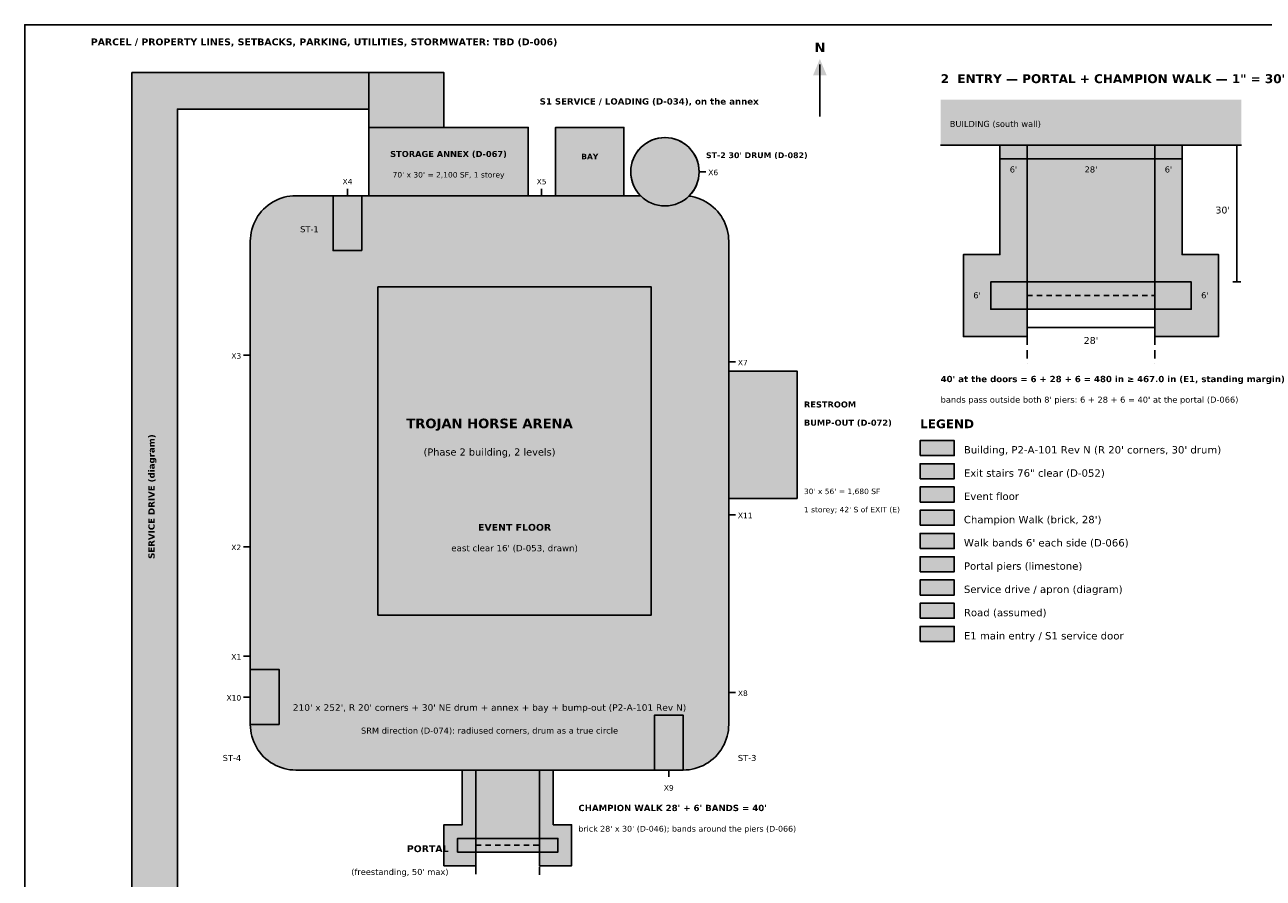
# Model space of a CAD drawing. Header units: inches. Extents: x 0.5 to 16.5, y 0.5 to 10.5.
# Tile 2 of 3: x 0.5 to 9.6, y 4.3 to 10.5. Entities that reach past the tile are written whole.
import ezdxf
from ezdxf.enums import TextEntityAlignment as Align

# ---------------------------------------------------------------- set-up
doc = ezdxf.new("R2010")
doc.units = ezdxf.units.IN
doc.header["$MEASUREMENT"] = 0
for name, color, linetype in [('A-ANNO-DIMS', 7, 'Continuous'), ('A-ANNO-TEXT', 7, 'Continuous'), ('A-AREA-OPEN', 7, 'Continuous'), ('A-FLOR-STRS', 7, 'Continuous'), ('A-STAIR', 7, 'Continuous'), ('A-WALL', 7, 'Continuous'), ('A-WALL-EXT', 7, 'Continuous'), ('C-SITE', 7, 'Continuous'), ('G-ANNO-TTLB', 7, 'Continuous')]:
    doc.layers.add(name, color=color, linetype=linetype)
doc.styles.add('KS-BOLD', font='DejaVuSans-Bold.ttf')
doc.styles.add('KS-REG', font='DejaVuSans.ttf')

msp = doc.modelspace()

# ---------------------------------------------------------------- hatches: boundary and pattern name
at = {"layer": 'A-ANNO-TEXT', "true_color": 0x000000}
msp.add_hatch(color=7, dxfattribs=at).paths.add_polyline_path([(6.2667, 10.13), (6.3167, 10.25), (6.3667, 10.13)])
at = {"layer": 'A-FLOR-STRS', "true_color": 0x8c8c8c}
for points in [[(2.9667, 8.8486), (2.9667, 9.25), (2.7555, 9.25), (2.7555, 8.8486), (2.9667, 8.8486)], [(2.3611, 5.3833), (2.3611, 5.7847), (2.15, 5.7847), (2.15, 5.3833), (2.3611, 5.3833)], [(5.3167, 5.05), (5.3167, 5.4514), (5.1056, 5.4514), (5.1056, 5.05), (5.3167, 5.05)]]:
    msp.add_hatch(color=7, dxfattribs=at).paths.add_polyline_path(points)
at = {"layer": 'A-STAIR', "true_color": 0x8c8c8c}
h = msp.add_hatch(color=7, dxfattribs=at)
edge = h.paths.add_edge_path()
edge.add_arc((5.1833, 9.425), 0.25, 0, 360)
at = {"layer": 'A-WALL', "true_color": 0xefe9de}
for points in [[(7.2, 9.62), (9.4, 9.62), (9.4, 9.9533), (7.2, 9.9533)], [(4.1833, 9.25), (4.1833, 9.75), (3.0167, 9.75), (3.0167, 9.25), (4.1833, 9.25)], [(4.8833, 9.25), (4.8833, 9.75), (4.3833, 9.75), (4.3833, 9.25), (4.8833, 9.25)], [(5.3602, 9.2471), (5.3817, 9.2436), (5.4029, 9.2386), (5.4238, 9.2323), (5.4442, 9.2246), (5.4641, 9.2156), (5.4833, 9.2053), (5.5019, 9.1938), (5.5196, 9.1811), (5.5364, 9.1673), (5.5524, 9.1524), (5.5673, 9.1364), (5.5811, 9.1196), (5.5938, 9.1019), (5.6053, 9.0833), (5.6156, 9.0641), (5.6246, 9.0442), (5.6323, 9.0238), (5.6386, 9.0029), (5.6436, 8.9817), (5.6471, 8.9602), (5.6493, 8.9385), (5.65, 8.9167), (5.65, 5.3833), (5.6493, 5.3615), (5.6471, 5.3398), (5.6436, 5.3183), (5.6386, 5.2971), (5.6323, 5.2762), (5.6246, 5.2558), (5.6156, 5.2359), (5.6053, 5.2167), (5.5938, 5.1981), (5.5811, 5.1804), (5.5673, 5.1636), (5.5524, 5.1476), (5.5364, 5.1327), (5.5196, 5.1189), (5.5019, 5.1062), (5.4833, 5.0947), (5.4641, 5.0844), (5.4442, 5.0754), (5.4238, 5.0677), (5.4029, 5.0614), (5.3817, 5.0564), (5.3602, 5.0529), (5.3385, 5.0507), (5.3167, 5.05), (2.4833, 5.05), (2.4615, 5.0507), (2.4398, 5.0529), (2.4183, 5.0564), (2.3971, 5.0614), (2.3762, 5.0677), (2.3558, 5.0754), (2.3359, 5.0844), (2.3167, 5.0947), (2.2981, 5.1062), (2.2804, 5.1189), (2.2636, 5.1327), (2.2476, 5.1476), (2.2327, 5.1636), (2.2189, 5.1804), (2.2062, 5.1981), (2.1947, 5.2167), (2.1844, 5.2359), (2.1754, 5.2558), (2.1677, 5.2762), (2.1614, 5.2971), (2.1564, 5.3183), (2.1529, 5.3398), (2.1507, 5.3615), (2.15, 5.3833), (2.15, 8.9167), (2.1507, 8.9385), (2.1529, 8.9602), (2.1564, 8.9817), (2.1614, 9.0029), (2.1677, 9.0238), (2.1754, 9.0442), (2.1844, 9.0641), (2.1947, 9.0833), (2.2062, 9.1019), (2.2189, 9.1196), (2.2327, 9.1364), (2.2476, 9.1524), (2.2636, 9.1673), (2.2804, 9.1811), (2.2981, 9.1938), (2.3167, 9.2053), (2.3359, 9.2156), (2.3558, 9.2246), (2.3762, 9.2323), (2.3971, 9.2386), (2.4183, 9.2436), (2.4398, 9.2471), (2.4615, 9.2493), (2.4833, 9.25), (5.0048, 9.25), (5.0023, 9.2526), (4.9981, 9.2571), (4.994, 9.2617), (4.9901, 9.2664), (4.9862, 9.2712), (4.9825, 9.2761), (4.9789, 9.281), (4.9755, 9.2861), (4.9721, 9.2913), (4.9689, 9.2965), (4.9658, 9.3018), (4.9629, 9.3072), (4.96, 9.3126), (4.9573, 9.3181), (4.9548, 9.3237), (4.9524, 9.3293), (4.9501, 9.335), (4.9479, 9.3408), (4.946, 9.3466), (4.9441, 9.3524), (4.9424, 9.3583), (4.9408, 9.3643), (4.9394, 9.3702), (4.9381, 9.3762), (4.937, 9.3823), (4.936, 9.3883), (4.9352, 9.3944), (4.9345, 9.4005), (4.934, 9.4066), (4.9336, 9.4127), (4.9334, 9.4189), (4.9333, 9.425), (4.9334, 9.4311), (4.9336, 9.4373), (4.934, 9.4434), (4.9345, 9.4495), (4.9352, 9.4556), (4.936, 9.4617), (4.937, 9.4677), (4.9381, 9.4738), (4.9394, 9.4798), (4.9408, 9.4857), (4.9424, 9.4917), (4.9441, 9.4976), (4.946, 9.5034), (4.9479, 9.5092), (4.9501, 9.515), (4.9524, 9.5207), (4.9548, 9.5263), (4.9573, 9.5319), (4.96, 9.5374), (4.9629, 9.5428), (4.9658, 9.5482), (4.9689, 9.5535), (4.9721, 9.5587), (4.9755, 9.5639), (4.9789, 9.569), (4.9825, 9.5739), (4.9862, 9.5788), (4.9901, 9.5836), (4.994, 9.5883), (4.9981, 9.5929), (5.0023, 9.5974), (5.0066, 9.6018), (5.0109, 9.6061), (5.0154, 9.6102), (5.02, 9.6143), (5.0247, 9.6183), (5.0295, 9.6221), (5.0344, 9.6258), (5.0394, 9.6294), (5.0444, 9.6329), (5.0496, 9.6362), (5.0548, 9.6394), (5.0601, 9.6425), (5.0655, 9.6455), (5.0709, 9.6483), (5.0764, 9.651), (5.082, 9.6536), (5.0877, 9.656), (5.0934, 9.6582), (5.0991, 9.6604), (5.1049, 9.6624), (5.1108, 9.6642), (5.1167, 9.6659), (5.1226, 9.6675), (5.1286, 9.6689), (5.1346, 9.6702), (5.1406, 9.6713), (5.1467, 9.6723), (5.1527, 9.6731), (5.1588, 9.6738), (5.1649, 9.6743), (5.1711, 9.6747), (5.1772, 9.6749), (5.1833, 9.675), (5.1895, 9.6749), (5.1956, 9.6747), (5.2017, 9.6743), (5.2078, 9.6738), (5.2139, 9.6731), (5.22, 9.6723), (5.2261, 9.6713), (5.2321, 9.6702), (5.2381, 9.6689), (5.2441, 9.6675), (5.25, 9.6659), (5.2559, 9.6642), (5.2618, 9.6624), (5.2676, 9.6604), (5.2733, 9.6582), (5.279, 9.656), (5.2846, 9.6536), (5.2902, 9.651), (5.2957, 9.6483), (5.3012, 9.6455), (5.3066, 9.6425), (5.3119, 9.6394), (5.3171, 9.6362), (5.3222, 9.6329), (5.3273, 9.6294), (5.3323, 9.6258), (5.3371, 9.6221), (5.3419, 9.6183), (5.3466, 9.6143), (5.3512, 9.6102), (5.3557, 9.6061), (5.3601, 9.6018), (5.3644, 9.5974), (5.3686, 9.5929), (5.3726, 9.5883), (5.3766, 9.5836), (5.3804, 9.5788), (5.3841, 9.5739), (5.3877, 9.569), (5.3912, 9.5639), (5.3945, 9.5587), (5.3978, 9.5535), (5.4009, 9.5482), (5.4038, 9.5428), (5.4066, 9.5374), (5.4093, 9.5319), (5.4119, 9.5263), (5.4143, 9.5207), (5.4166, 9.515), (5.4187, 9.5092), (5.4207, 9.5034), (5.4226, 9.4976), (5.4243, 9.4917), (5.4258, 9.4857), (5.4273, 9.4798), (5.4285, 9.4738), (5.4297, 9.4677), (5.4306, 9.4617), (5.4315, 9.4556), (5.4321, 9.4495), (5.4327, 9.4434), (5.433, 9.4373), (5.4333, 9.4311), (5.4333, 9.425), (5.4333, 9.4189), (5.433, 9.4127), (5.4327, 9.4066), (5.4321, 9.4005), (5.4315, 9.3944), (5.4306, 9.3883), (5.4297, 9.3823), (5.4285, 9.3762), (5.4273, 9.3702), (5.4258, 9.3643), (5.4243, 9.3583), (5.4226, 9.3524), (5.4207, 9.3466), (5.4187, 9.3408), (5.4166, 9.335), (5.4143, 9.3293), (5.4119, 9.3237), (5.4093, 9.3181), (5.4066, 9.3126), (5.4038, 9.3072), (5.4009, 9.3018), (5.3978, 9.2965), (5.3945, 9.2913), (5.3912, 9.2861), (5.3877, 9.281), (5.3841, 9.2761), (5.3804, 9.2712), (5.3766, 9.2664), (5.3726, 9.2617), (5.3686, 9.2571), (5.3644, 9.2526), (5.3601, 9.2482), (5.3591, 9.2473), (5.3602, 9.2471)], [(6.15, 7.0348), (6.15, 7.9682), (5.65, 7.9682), (5.65, 7.0348), (6.15, 7.0348)]]:
    msp.add_hatch(color=7, dxfattribs=at).paths.add_polyline_path(points)
at = {"layer": 'C-SITE', "true_color": 0xdadada}
for points in [[(1.2833, 2.75), (1.6167, 2.75), (1.6167, 9.8833), (3.0167, 9.8833), (3.0167, 10.15), (1.2833, 10.15)], [(3.0167, 9.75), (3.5667, 9.75), (3.5667, 10.15), (3.0167, 10.15)], [(7.05, 6.33), (7.3, 6.33), (7.3, 6.44), (7.05, 6.44)]]:
    msp.add_hatch(color=7, dxfattribs=at).paths.add_polyline_path(points)
at = {"layer": 'C-SITE', "true_color": 0xcc0000}
for points in [[(3.225, 9.75), (3.3583, 9.75), (3.2917, 9.85)], [(8.2, 9.62), (8.4, 9.62), (8.3, 9.4867)], [(7.05, 5.99), (7.3, 5.99), (7.3, 6.1), (7.05, 6.1)], [(3.9667, 5.05), (4.1, 5.05), (4.0333, 4.95)]]:
    msp.add_hatch(color=7, dxfattribs=at).paths.add_polyline_path(points)
at = {"layer": 'C-SITE', "true_color": 0xd9b79a}
for points in [[(7.6333, 9.62), (7.8333, 9.62), (7.8333, 8.62), (7.5667, 8.62), (7.5667, 8.42), (7.8333, 8.42), (7.8333, 8.22), (7.3667, 8.22), (7.3667, 8.82), (7.6333, 8.82)], [(8.9667, 9.62), (8.7667, 9.62), (8.7667, 8.62), (9.0333, 8.62), (9.0333, 8.42), (8.7667, 8.42), (8.7667, 8.22), (9.2333, 8.22), (9.2333, 8.82), (8.9667, 8.82)], [(7.05, 6.67), (7.3, 6.67), (7.3, 6.78), (7.05, 6.78)], [(3.7, 5.05), (3.8, 5.05), (3.8, 4.55), (3.6667, 4.55), (3.6667, 4.45), (3.8, 4.45), (3.8, 4.35), (3.5667, 4.35), (3.5667, 4.65), (3.7, 4.65)], [(4.3667, 5.05), (4.2667, 5.05), (4.2667, 4.55), (4.4, 4.55), (4.4, 4.45), (4.2667, 4.45), (4.2667, 4.35), (4.5, 4.35), (4.5, 4.65), (4.3667, 4.65)]]:
    msp.add_hatch(color=7, dxfattribs=at).paths.add_polyline_path(points)
at = {"layer": 'C-SITE', "true_color": 0xb5654a}
for points in [[(7.8333, 8.62), (8.7667, 8.62), (8.7667, 9.62), (7.8333, 9.62)], [(7.8333, 8.42), (8.7667, 8.42), (8.7667, 8.62), (7.8333, 8.62)], [(7.05, 6.84), (7.3, 6.84), (7.3, 6.95), (7.05, 6.95)], [(3.8, 4.55), (4.2667, 4.55), (4.2667, 5.05), (3.8, 5.05)], [(3.8, 4.45), (4.2667, 4.45), (4.2667, 4.55), (3.8, 4.55)]]:
    msp.add_hatch(color=7, dxfattribs=at).paths.add_polyline_path(points)
at = {"layer": 'C-SITE', "true_color": 0xd8cfc0}
for points in [[(7.5667, 8.42), (7.8333, 8.42), (7.8333, 8.62), (7.5667, 8.62)], [(8.7667, 8.42), (9.0333, 8.42), (9.0333, 8.62), (8.7667, 8.62)], [(7.05, 6.5), (7.3, 6.5), (7.3, 6.61), (7.05, 6.61)], [(3.6667, 4.45), (3.8, 4.45), (3.8, 4.55), (3.6667, 4.55)], [(4.2667, 4.45), (4.4, 4.45), (4.4, 4.55), (4.2667, 4.55)]]:
    msp.add_hatch(color=7, dxfattribs=at).paths.add_polyline_path(points)
at = {"layer": 'C-SITE', "true_color": 0xe6d3a8}
for points in [[(3.0833, 6.1833), (5.0833, 6.1833), (5.0833, 8.5833), (3.0833, 8.5833)], [(7.05, 7.01), (7.3, 7.01), (7.3, 7.12), (7.05, 7.12)]]:
    msp.add_hatch(color=7, dxfattribs=at).paths.add_polyline_path(points)
at = {"layer": 'C-SITE', "true_color": 0xefe9de}
msp.add_hatch(color=7, dxfattribs=at).paths.add_polyline_path([(7.05, 7.35), (7.3, 7.35), (7.3, 7.46), (7.05, 7.46)])
at = {"layer": 'C-SITE', "true_color": 0x8c8c8c}
msp.add_hatch(color=7, dxfattribs=at).paths.add_polyline_path([(7.05, 7.18), (7.3, 7.18), (7.3, 7.29), (7.05, 7.29)])
at = {"layer": 'C-SITE', "true_color": 0xc9c9c9}
msp.add_hatch(color=7, dxfattribs=at).paths.add_polyline_path([(7.05, 6.16), (7.3, 6.16), (7.3, 6.27), (7.05, 6.27)])

# ---------------------------------------------------------------- linework, layer by layer
at = {"layer": 'A-ANNO-DIMS'}
for p, q in [((9.3367, 9.62), (9.3967, 9.62)), ((9.3667, 8.62), (9.3667, 9.62)), ((7.6333, 9.49), (7.6333, 9.55)), ((7.6333, 9.52), (8.9667, 9.52)), ((7.8333, 9.49), (7.8333, 9.55)), ((8.7667, 9.49), (8.7667, 9.55)), ((8.9667, 9.49), (8.9667, 9.55)), ((9.3367, 8.62), (9.3967, 8.62)), ((7.8333, 8.2567), (7.8333, 8.3167)), ((7.8333, 8.2867), (8.7667, 8.2867)), ((8.7667, 8.2567), (8.7667, 8.3167))]:
    msp.add_line(p, q, dxfattribs=at)
at = {"layer": 'A-ANNO-TEXT'}
msp.add_line((6.3167, 9.83), (6.3167, 10.21), dxfattribs=at)
at = {"layer": 'A-AREA-OPEN'}
for p, q in [((7.8333, 8.52), (7.8733, 8.52)), ((7.9033, 8.52), (7.9433, 8.52)), ((7.9733, 8.52), (8.0133, 8.52)), ((8.0433, 8.52), (8.0833, 8.52)), ((8.1133, 8.52), (8.1533, 8.52)), ((8.1833, 8.52), (8.2233, 8.52)), ((8.2533, 8.52), (8.2933, 8.52)), ((8.3233, 8.52), (8.3633, 8.52)), ((8.3933, 8.52), (8.4333, 8.52)), ((8.4633, 8.52), (8.5033, 8.52)), ((8.5333, 8.52), (8.5733, 8.52)), ((8.6033, 8.52), (8.6433, 8.52)), ((8.6733, 8.52), (8.7133, 8.52)), ((8.7433, 8.52), (8.7667, 8.52)), ((7.8333, 8.42), (7.8333, 8.36)), ((8.7667, 8.42), (8.7667, 8.36)), ((7.8333, 8.32), (7.8333, 8.26)), ((8.7667, 8.32), (8.7667, 8.26)), ((7.8333, 8.22), (7.8333, 8.16)), ((8.7667, 8.22), (8.7667, 8.16)), ((7.8333, 8.12), (7.8333, 8.06)), ((8.7667, 8.12), (8.7667, 8.06)), ((7.8333, 8.02), (7.8333, 8.02)), ((8.7667, 8.02), (8.7667, 8.02)), ((3.8, 4.5), (3.84, 4.5)), ((3.8, 4.45), (3.8, 4.39)), ((3.8667, 4.45), (3.8067, 4.45)), ((3.87, 4.5), (3.91, 4.5)), ((3.9667, 4.45), (3.9067, 4.45)), ((3.94, 4.5), (3.98, 4.5)), ((4.0667, 4.45), (4.0067, 4.45)), ((4.01, 4.5), (4.05, 4.5)), ((4.08, 4.5), (4.12, 4.5)), ((4.1667, 4.45), (4.1067, 4.45)), ((4.15, 4.5), (4.19, 4.5)), ((4.2667, 4.45), (4.2067, 4.45)), ((4.22, 4.5), (4.26, 4.5)), ((4.2667, 4.3833), (4.2667, 4.4433)), ((3.8, 4.35), (3.8, 4.29)), ((4.2667, 4.2833), (4.2667, 4.3433))]:
    msp.add_line(p, q, dxfattribs=at)
at = {"layer": 'A-FLOR-STRS'}
for points in [[(2.9667, 8.8486), (2.9667, 9.25), (2.7555, 9.25), (2.7555, 8.8486), (2.9667, 8.8486)], [(2.3611, 5.3833), (2.3611, 5.7847), (2.15, 5.7847), (2.15, 5.3833), (2.3611, 5.3833)], [(5.3167, 5.05), (5.3167, 5.4514), (5.1056, 5.4514), (5.1056, 5.05), (5.3167, 5.05)]]:
    msp.add_lwpolyline(points, close=True, dxfattribs=at)
at = {"layer": 'A-STAIR'}
msp.add_circle((5.1833, 9.425), 0.25, dxfattribs=at)
at = {"layer": 'A-WALL'}
msp.add_line((7.2, 9.62), (9.4, 9.62), dxfattribs=at)
for points in [[(4.1833, 9.25), (4.1833, 9.75), (3.0167, 9.75), (3.0167, 9.25), (4.1833, 9.25)], [(4.8833, 9.25), (4.8833, 9.75), (4.3833, 9.75), (4.3833, 9.25), (4.8833, 9.25)], [(6.15, 7.0348), (6.15, 7.9682), (5.65, 7.9682), (5.65, 7.0348), (6.15, 7.0348)]]:
    msp.add_lwpolyline(points, close=True, dxfattribs=at)
at = {"layer": 'A-WALL-EXT'}
for p, q in [((2.3971, 9.2386), (2.4183, 9.2436)), ((2.4183, 9.2436), (2.4398, 9.2471)), ((2.4398, 9.2471), (2.4615, 9.2493)), ((2.4615, 9.2493), (2.4833, 9.25)), ((2.4833, 9.25), (5.0048, 9.25)), ((5.3602, 9.2471), (5.3817, 9.2436)), ((5.3817, 9.2436), (5.4029, 9.2386)), ((2.2327, 9.1364), (2.2476, 9.1524)), ((2.2476, 9.1524), (2.2636, 9.1673)), ((2.2636, 9.1673), (2.2804, 9.1811)), ((2.2804, 9.1811), (2.2981, 9.1938)), ((2.2981, 9.1938), (2.3167, 9.2053)), ((2.3167, 9.2053), (2.3359, 9.2156)), ((2.3359, 9.2156), (2.3558, 9.2246)), ((2.3558, 9.2246), (2.3762, 9.2323)), ((2.3762, 9.2323), (2.3971, 9.2386)), ((5.4029, 9.2386), (5.4238, 9.2323)), ((5.4238, 9.2323), (5.4442, 9.2246)), ((5.4442, 9.2246), (5.4641, 9.2156)), ((5.4641, 9.2156), (5.4833, 9.2053)), ((5.4833, 9.2053), (5.5019, 9.1938)), ((5.5019, 9.1938), (5.5196, 9.1811)), ((5.5196, 9.1811), (5.5364, 9.1673)), ((5.5364, 9.1673), (5.5524, 9.1524)), ((5.5524, 9.1524), (5.5673, 9.1364)), ((2.1754, 9.0442), (2.1844, 9.0641)), ((2.1844, 9.0641), (2.1947, 9.0833)), ((2.1947, 9.0833), (2.2062, 9.1019)), ((2.2062, 9.1019), (2.2189, 9.1196)), ((2.2189, 9.1196), (2.2327, 9.1364)), ((5.5673, 9.1364), (5.5811, 9.1196)), ((5.5811, 9.1196), (5.5938, 9.1019)), ((5.5938, 9.1019), (5.6053, 9.0833)), ((5.6053, 9.0833), (5.6156, 9.0641)), ((5.6156, 9.0641), (5.6246, 9.0442)), ((2.1529, 8.9602), (2.1564, 8.9817)), ((2.1564, 8.9817), (2.1614, 9.0029)), ((2.1614, 9.0029), (2.1677, 9.0238)), ((2.1677, 9.0238), (2.1754, 9.0442)), ((5.6246, 9.0442), (5.6323, 9.0238)), ((5.6323, 9.0238), (5.6386, 9.0029)), ((5.6386, 9.0029), (5.6436, 8.9817)), ((5.6436, 8.9817), (5.6471, 8.9602)), ((2.15, 8.9167), (2.1507, 8.9385)), ((2.15, 5.3833), (2.15, 8.9167)), ((2.1507, 8.9385), (2.1529, 8.9602)), ((5.6471, 8.9602), (5.6493, 8.9385)), ((5.6493, 8.9385), (5.65, 8.9167)), ((5.65, 8.9167), (5.65, 5.3833)), ((2.1507, 5.3615), (2.15, 5.3833)), ((2.1529, 5.3398), (2.1507, 5.3615)), ((5.6493, 5.3615), (5.6471, 5.3398)), ((5.65, 5.3833), (5.6493, 5.3615)), ((2.1564, 5.3183), (2.1529, 5.3398)), ((2.1614, 5.2971), (2.1564, 5.3183)), ((2.1677, 5.2762), (2.1614, 5.2971)), ((2.1754, 5.2558), (2.1677, 5.2762)), ((2.1844, 5.2359), (2.1754, 5.2558)), ((5.6246, 5.2558), (5.6156, 5.2359)), ((5.6323, 5.2762), (5.6246, 5.2558)), ((5.6386, 5.2971), (5.6323, 5.2762)), ((5.6436, 5.3183), (5.6386, 5.2971)), ((5.6471, 5.3398), (5.6436, 5.3183)), ((2.1947, 5.2167), (2.1844, 5.2359)), ((2.2062, 5.1981), (2.1947, 5.2167)), ((2.2189, 5.1804), (2.2062, 5.1981)), ((2.2327, 5.1636), (2.2189, 5.1804)), ((5.5811, 5.1804), (5.5673, 5.1636)), ((5.5938, 5.1981), (5.5811, 5.1804)), ((5.6053, 5.2167), (5.5938, 5.1981)), ((5.6156, 5.2359), (5.6053, 5.2167)), ((2.2476, 5.1476), (2.2327, 5.1636)), ((2.2636, 5.1327), (2.2476, 5.1476)), ((2.2804, 5.1189), (2.2636, 5.1327)), ((2.2981, 5.1062), (2.2804, 5.1189)), ((2.3167, 5.0947), (2.2981, 5.1062)), ((2.3359, 5.0844), (2.3167, 5.0947)), ((2.3558, 5.0754), (2.3359, 5.0844)), ((2.3762, 5.0677), (2.3558, 5.0754)), ((5.4442, 5.0754), (5.4238, 5.0677)), ((5.4641, 5.0844), (5.4442, 5.0754)), ((5.4833, 5.0947), (5.4641, 5.0844)), ((5.5019, 5.1062), (5.4833, 5.0947)), ((5.5196, 5.1189), (5.5019, 5.1062)), ((5.5364, 5.1327), (5.5196, 5.1189)), ((5.5524, 5.1476), (5.5364, 5.1327)), ((5.5673, 5.1636), (5.5524, 5.1476)), ((2.3971, 5.0614), (2.3762, 5.0677)), ((2.4183, 5.0564), (2.3971, 5.0614)), ((2.4398, 5.0529), (2.4183, 5.0564)), ((2.4615, 5.0507), (2.4398, 5.0529)), ((2.4833, 5.05), (2.4615, 5.0507)), ((5.3167, 5.05), (2.4833, 5.05)), ((5.3385, 5.0507), (5.3167, 5.05)), ((5.3602, 5.0529), (5.3385, 5.0507)), ((5.3817, 5.0564), (5.3602, 5.0529)), ((5.4029, 5.0614), (5.3817, 5.0564)), ((5.4238, 5.0677), (5.4029, 5.0614))]:
    msp.add_line(p, q, dxfattribs=at)
msp.add_arc((5.1833, 9.425), 0.25, 314.68149, 224.43108, dxfattribs=at)
at = {"layer": 'C-SITE'}
for p, q in [((5.4333, 9.425), (5.4833, 9.425)), ((2.8611, 9.25), (2.8611, 9.3)), ((4.2808, 9.25), (4.2808, 9.3)), ((2.15, 8.0833), (2.1, 8.0833)), ((5.65, 8.0348), (5.7, 8.0348)), ((5.65, 6.9167), (5.7, 6.9167)), ((2.15, 6.6833), (2.1, 6.6833)), ((2.15, 5.8833), (2.1, 5.8833)), ((2.15, 5.5833), (2.1, 5.5833)), ((5.65, 5.6167), (5.7, 5.6167)), ((5.2111, 5.05), (5.2111, 5))]:
    msp.add_line(p, q, dxfattribs=at)
for points in [[(1.2833, 2.75), (1.6167, 2.75), (1.6167, 9.8833), (3.0167, 9.8833), (3.0167, 10.15), (1.2833, 10.15)], [(3.0167, 9.75), (3.5667, 9.75), (3.5667, 10.15), (3.0167, 10.15)], [(7.6333, 9.62), (7.8333, 9.62), (7.8333, 8.62), (7.5667, 8.62), (7.5667, 8.42), (7.8333, 8.42), (7.8333, 8.22), (7.3667, 8.22), (7.3667, 8.82), (7.6333, 8.82)], [(7.8333, 8.62), (8.7667, 8.62), (8.7667, 9.62), (7.8333, 9.62)], [(8.9667, 9.62), (8.7667, 9.62), (8.7667, 8.62), (9.0333, 8.62), (9.0333, 8.42), (8.7667, 8.42), (8.7667, 8.22), (9.2333, 8.22), (9.2333, 8.82), (8.9667, 8.82)], [(7.5667, 8.42), (7.8333, 8.42), (7.8333, 8.62), (7.5667, 8.62)], [(7.8333, 8.42), (8.7667, 8.42), (8.7667, 8.62), (7.8333, 8.62)], [(8.7667, 8.42), (9.0333, 8.42), (9.0333, 8.62), (8.7667, 8.62)], [(3.0833, 6.1833), (5.0833, 6.1833), (5.0833, 8.5833), (3.0833, 8.5833)], [(7.05, 7.35), (7.3, 7.35), (7.3, 7.46), (7.05, 7.46)], [(7.05, 7.18), (7.3, 7.18), (7.3, 7.29), (7.05, 7.29)], [(7.05, 7.01), (7.3, 7.01), (7.3, 7.12), (7.05, 7.12)], [(7.05, 6.84), (7.3, 6.84), (7.3, 6.95), (7.05, 6.95)], [(7.05, 6.67), (7.3, 6.67), (7.3, 6.78), (7.05, 6.78)], [(7.05, 6.5), (7.3, 6.5), (7.3, 6.61), (7.05, 6.61)], [(7.05, 6.33), (7.3, 6.33), (7.3, 6.44), (7.05, 6.44)], [(7.05, 6.16), (7.3, 6.16), (7.3, 6.27), (7.05, 6.27)], [(7.05, 5.99), (7.3, 5.99), (7.3, 6.1), (7.05, 6.1)], [(3.7, 5.05), (3.8, 5.05), (3.8, 4.55), (3.6667, 4.55), (3.6667, 4.45), (3.8, 4.45), (3.8, 4.35), (3.5667, 4.35), (3.5667, 4.65), (3.7, 4.65)], [(3.8, 4.55), (4.2667, 4.55), (4.2667, 5.05), (3.8, 5.05)], [(4.3667, 5.05), (4.2667, 5.05), (4.2667, 4.55), (4.4, 4.55), (4.4, 4.45), (4.2667, 4.45), (4.2667, 4.35), (4.5, 4.35), (4.5, 4.65), (4.3667, 4.65)], [(3.6667, 4.45), (3.8, 4.45), (3.8, 4.55), (3.6667, 4.55)], [(3.8, 4.45), (4.2667, 4.45), (4.2667, 4.55), (3.8, 4.55)], [(4.2667, 4.45), (4.4, 4.45), (4.4, 4.55), (4.2667, 4.55)]]:
    msp.add_lwpolyline(points, close=True, dxfattribs=at)
at = {"layer": 'G-ANNO-TTLB'}
msp.add_lwpolyline([(0.5, 0.5), (16.5, 0.5), (16.5, 10.5), (0.5, 10.5)], close=True, dxfattribs=at)

# ---------------------------------------------------------------- texts
at = {"layer": 'A-ANNO-DIMS', "style": 'KS-REG'}
for s, height, p in [("6'", 0.044, (7.7333, 9.42)), ("28'", 0.044, (8.3, 9.42)), ("6'", 0.044, (8.8667, 9.42)), ("6'", 0.044, (7.4667, 8.5)), ("6'", 0.044, (9.1333, 8.5)), ("28'", 0.05, (8.3, 8.1667))]:
    msp.add_text(s, height=height, dxfattribs=at).set_placement(p, align=Align.CENTER)
msp.add_text("30'", height=0.05, dxfattribs=at).set_placement((9.3167, 9.12), align=Align.RIGHT)
at = {"layer": 'A-ANNO-DIMS'}
for s, height, style, p in [("40' at the doors = 6 + 28 + 6 = 480 in ≥ 467.0 in (E1, standing margin)", 0.046, 'KS-BOLD', (7.2, 7.8867)), ("bands pass outside both 8' piers: 6 + 28 + 6 = 40' at the portal (D-066)", 0.044, 'KS-REG', (7.2, 7.7367))]:
    msp.add_text(s, height=height, dxfattribs=dict(at, style=style)).set_placement(p)
at = {"layer": 'A-ANNO-TEXT'}
for s, height, style, p in [('PARCEL / PROPERTY LINES, SETBACKS, PARKING, UTILITIES, STORMWATER: TBD (D-006)', 0.05, 'KS-BOLD', (0.9833, 10.35)), ('2  ENTRY — PORTAL + CHAMPION WALK — 1" = 30\'', 0.065, 'KS-BOLD', (7.2, 10.0733)), ('S1 SERVICE / LOADING (D-034), on the annex', 0.046, 'KS-BOLD', (4.2667, 9.9167)), ('BUILDING (south wall)', 0.044, 'KS-REG', (7.2667, 9.7533)), ("ST-2 30' DRUM (D-082)", 0.042, 'KS-BOLD', (5.4833, 9.525)), ('X6', 0.04, 'KS-REG', (5.5, 9.4)), ('X7', 0.04, 'KS-REG', (5.7167, 8.0098)), ('RESTROOM', 0.044, 'KS-BOLD', (6.2, 7.7015)), ('BUMP-OUT (D-072)', 0.044, 'KS-BOLD', (6.2, 7.5682)), ('LEGEND', 0.064, 'KS-BOLD', (7.05, 7.55)), ("Building, P2-A-101 Rev N (R 20' corners, 30' drum)", 0.054, 'KS-REG', (7.37, 7.365)), ('Exit stairs 76" clear (D-052)', 0.054, 'KS-REG', (7.37, 7.195)), ("30' x 56' = 1,680 SF", 0.04, 'KS-REG', (6.2, 7.0682)), ('Event floor', 0.054, 'KS-REG', (7.37, 7.025)), ("1 storey; 42' S of EXIT (E)", 0.04, 'KS-REG', (6.2, 6.9348)), ('X11', 0.04, 'KS-REG', (5.7167, 6.8917)), ("Champion Walk (brick, 28')", 0.054, 'KS-REG', (7.37, 6.855)), ("Walk bands 6' each side (D-066)", 0.054, 'KS-REG', (7.37, 6.685)), ('Portal piers (limestone)', 0.054, 'KS-REG', (7.37, 6.515)), ('Service drive / apron (diagram)', 0.054, 'KS-REG', (7.37, 6.345)), ('Road (assumed)', 0.054, 'KS-REG', (7.37, 6.175)), ('E1 main entry / S1 service door', 0.054, 'KS-REG', (7.37, 6.005)), ('X8', 0.04, 'KS-REG', (5.7167, 5.5917)), ('ST-3', 0.044, 'KS-REG', (5.7167, 5.1167)), ("CHAMPION WALK 28' + 6' BANDS = 40'", 0.046, 'KS-BOLD', (4.55, 4.75)), ("brick 28' x 30' (D-046); bands around the piers (D-066)", 0.042, 'KS-REG', (4.55, 4.6))]:
    msp.add_text(s, height=height, dxfattribs=dict(at, style=style)).set_placement(p)
for s, height, style, p in [('N', 0.07, 'KS-BOLD', (6.3167, 10.3)), ('STORAGE ANNEX (D-067)', 0.044, 'KS-BOLD', (3.6, 9.5333)), ('BAY', 0.04, 'KS-BOLD', (4.6333, 9.5167)), ("70' x 30' = 2,100 SF, 1 storey", 0.04, 'KS-REG', (3.6, 9.3833)), ('X4', 0.04, 'KS-REG', (2.8611, 9.3333)), ('X5', 0.04, 'KS-REG', (4.2808, 9.3333)), ('TROJAN HORSE ARENA', 0.07, 'KS-BOLD', (3.9, 7.55)), ('(Phase 2 building, 2 levels)', 0.052, 'KS-REG', (3.9, 7.35)), ('EVENT FLOOR', 0.05, 'KS-BOLD', (4.0833, 6.8)), ("east clear 16' (D-053, drawn)", 0.046, 'KS-REG', (4.0833, 6.65)), ("210' x 252', R 20' corners + 30' NE drum + annex + bay + bump-out (P2-A-101 Rev N)", 0.048, 'KS-REG', (3.9, 5.4833)), ('SRM direction (D-074): radiused corners, drum as a true circle', 0.044, 'KS-REG', (3.9, 5.3167)), ('X9', 0.04, 'KS-REG', (5.2111, 4.9))]:
    msp.add_text(s, height=height, dxfattribs=dict(at, style=style)).set_placement(p, align=Align.CENTER)
for s, height, style, p in [('ST-1', 0.044, 'KS-REG', (2.65, 8.9833)), ('X3', 0.04, 'KS-REG', (2.0833, 8.0583)), ('X2', 0.04, 'KS-REG', (2.0833, 6.6583)), ('X1', 0.04, 'KS-REG', (2.0833, 5.8583)), ('X10', 0.04, 'KS-REG', (2.0833, 5.5583)), ('ST-4', 0.044, 'KS-REG', (2.0833, 5.1167)), ('PORTAL', 0.05, 'KS-BOLD', (3.6, 4.45)), ("(freestanding, 50' max)", 0.044, 'KS-REG', (3.6, 4.2833))]:
    msp.add_text(s, height=height, dxfattribs=dict(at, style=style)).set_placement(p, align=Align.RIGHT)
at = {"layer": 'A-ANNO-TEXT', "style": 'KS-BOLD'}
msp.add_text('SERVICE DRIVE (diagram)', height=0.046, rotation=90, dxfattribs=at).set_placement((1.45, 7.05), align=Align.CENTER)

doc.saveas('drawing.dxf')
